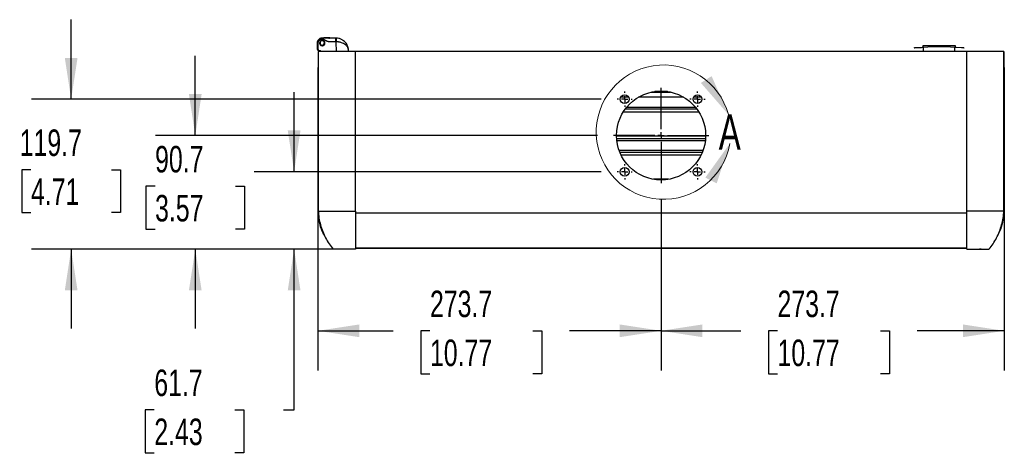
# Model space of a CAD drawing. Header units: millimetres. Extents: x 32 to 2713, y 32 to 2054.
# Tile 4 of 10: x 114 to 899, y 1336 to 1683. Entities that reach past the tile are written whole.
import ezdxf

# ---------------------------------------------------------------- set-up
doc = ezdxf.new("R2010")
doc.units = ezdxf.units.MM
doc.header["$LTSCALE"] = 10
doc.linetypes.add('CENTERX2', pattern=[20.32, 12.7, -2.54, 2.54, -2.54])
doc.layers.add('CENTER', color=40, linetype='CENTERX2')
doc.layers.add('DIMENSIONS', color=140, linetype='Continuous', lineweight=25)
doc.styles.add('SLDTEXTSTYLE0', font='TXT', dxfattribs={"width": 0.7})
doc.dimstyles.new('SLDDIMSTYLE1', dxfattribs={"dimtxt": 21.580078, "dimasz": 33.02, "dimexe": 0, "dimexo": 0.0625, "dimgap": 5.39502, "dimtad": 0, "dimtih": 1, "dimtoh": 1, "dimrnd": 1e-09, "dimzin": 12, "dimdsep": 46, "dimtxsty": 'SLDTEXTSTYLE0', "dimsah": 1, "dimcen": 0.09, "dimadec": 0, "dimazin": 3, "dimtfac": 1, "dimtmove": 0, "dimatfit": 0, "dimfxl": 0, "dimfrac": 2, "dimtolj": 1, "dimtzin": 12, "dimarcsym": 0})
doc.dimstyles.new('SLDDIMSTYLE2', dxfattribs={"dimtxt": 21.580078, "dimasz": 33.02, "dimexe": 0, "dimexo": 0.0625, "dimgap": 5.39502, "dimtad": 0, "dimtih": 1, "dimtoh": 1, "dimrnd": 1e-09, "dimzin": 12, "dimdsep": 46, "dimtxsty": 'SLDTEXTSTYLE0', "dimsah": 1, "dimcen": 0.09, "dimadec": 0, "dimazin": 3, "dimtfac": 1, "dimtofl": 0, "dimtmove": 0, "dimatfit": 3, "dimfxl": 0, "dimfrac": 2, "dimtolj": 1, "dimtzin": 12, "dimarcsym": 0})

# ---------------------------------------------------------------- blocks, each defined once
blk = doc.blocks.new('_D_6')
at = {"layer": 'DIMENSIONS'}
for p, q in [((898.82, 1644.49), (898.82, 1402.51)), ((625.15, 1539.48), (625.15, 1402.51)), ((625.15, 1434.26), (688.77, 1434.26)), ((718.02, 1434.26), (710.77, 1434.26)), ((710.77, 1434.26), (710.77, 1399.96)), ((800.1, 1434.26), (807.34, 1434.26)), ((807.34, 1434.26), (807.34, 1399.96)), ((898.82, 1434.26), (829.34, 1434.26)), ((710.77, 1399.96), (718.02, 1399.96)), ((807.34, 1399.96), (800.1, 1399.96))]:
    blk.add_line(p, q, dxfattribs=at)
for points in [[(625.15, 1434.26), (658.17, 1429.18), (658.17, 1439.34)], [(898.82, 1434.26), (865.8, 1439.34), (865.8, 1429.18)]]:
    blk.add_solid(points, dxfattribs=at)
at = {"layer": 'DIMENSIONS', "char_height": 21.167, "attachment_point": 1, "style": 'SLDTEXTSTYLE0'}
for s, insert in [('273.7', (718.02, 1466.38)), ('10.77', (718.02, 1427.25))]:
    blk.add_mtext(s, dxfattribs=dict(at, insert=insert))
blk = doc.blocks.new('_D_7')
at = {"layer": 'DIMENSIONS'}
for p, q in [((351.48, 1644.49), (351.48, 1402.51)), ((625.15, 1539.48), (625.15, 1402.51)), ((351.48, 1434.26), (411.62, 1434.26)), ((440.86, 1434.26), (433.61, 1434.26)), ((433.61, 1434.26), (433.61, 1399.96)), ((522.94, 1434.26), (530.19, 1434.26)), ((530.19, 1434.26), (530.19, 1399.96)), ((625.15, 1434.26), (552.18, 1434.26)), ((433.61, 1399.96), (440.86, 1399.96)), ((530.19, 1399.96), (522.94, 1399.96))]:
    blk.add_line(p, q, dxfattribs=at)
for points in [[(351.48, 1434.26), (384.5, 1429.18), (384.5, 1439.34)], [(625.15, 1434.26), (592.13, 1439.34), (592.13, 1429.18)]]:
    blk.add_solid(points, dxfattribs=at)
at = {"layer": 'DIMENSIONS', "char_height": 21.167, "attachment_point": 1, "style": 'SLDTEXTSTYLE0'}
for s, insert in [('273.7', (440.86, 1466.38)), ('10.77', (440.86, 1427.25))]:
    blk.add_mtext(s, dxfattribs=dict(at, insert=insert))
blk = doc.blocks.new('_D_8')
at = {"layer": 'DIMENSIONS'}
for p, q in [((253.7, 1590.22), (253.7, 1653.72)), ((574.41, 1590.22), (221.95, 1590.22)), ((221.64, 1549.77), (214.39, 1549.77)), ((214.39, 1549.77), (214.39, 1515.47)), ((285.77, 1549.77), (293.01, 1549.77)), ((293.01, 1549.77), (293.01, 1515.47)), ((214.39, 1515.47), (221.64, 1515.47)), ((293.01, 1515.47), (285.77, 1515.47)), ((368.72, 1499.48), (221.95, 1499.48)), ((253.7, 1499.48), (253.7, 1435.98))]:
    blk.add_line(p, q, dxfattribs=at)
for points in [[(253.7, 1590.22), (258.78, 1623.24), (248.62, 1623.24)], [(253.7, 1499.48), (248.62, 1466.46), (258.78, 1466.46)]]:
    blk.add_solid(points, dxfattribs=at)
at = {"layer": 'DIMENSIONS', "char_height": 21.167, "attachment_point": 1, "style": 'SLDTEXTSTYLE0'}
for s, insert in [('90.7', (221.64, 1581.89)), ('3.57', (221.64, 1542.76))]:
    blk.add_mtext(s, dxfattribs=dict(at, insert=insert))
blk = doc.blocks.new('_D_9')
at = {"layer": 'DIMENSIONS'}
for p, q in [((332.52, 1561.22), (332.52, 1624.72)), ((577.41, 1561.22), (300.77, 1561.22)), ((368.72, 1499.48), (300.77, 1499.48)), ((332.52, 1371.21), (332.52, 1499.48)), ((221.03, 1371.21), (213.78, 1371.21)), ((213.78, 1371.21), (213.78, 1336.91)), ((285.16, 1371.21), (292.4, 1371.21)), ((292.4, 1371.21), (292.4, 1336.91)), ((324.06, 1371.21), (332.52, 1371.21)), ((213.78, 1336.91), (221.03, 1336.91)), ((292.4, 1336.91), (285.16, 1336.91))]:
    blk.add_line(p, q, dxfattribs=at)
for points in [[(332.52, 1561.22), (337.6, 1594.24), (327.44, 1594.24)], [(332.52, 1499.48), (327.44, 1466.46), (337.6, 1466.46)]]:
    blk.add_solid(points, dxfattribs=at)
at = {"layer": 'DIMENSIONS', "char_height": 21.167, "attachment_point": 1, "style": 'SLDTEXTSTYLE0'}
for s, insert in [('61.7', (221.03, 1403.33)), ('2.43', (221.03, 1364.2))]:
    blk.add_mtext(s, dxfattribs=dict(at, insert=insert))
blk = doc.blocks.new('_D_10')
at = {"layer": 'DIMENSIONS'}
for p, q in [((154.72, 1619.22), (154.72, 1682.72)), ((577.41, 1619.22), (122.97, 1619.22)), ((122.65, 1562.92), (115.41, 1562.92)), ((115.41, 1562.92), (115.41, 1528.62)), ((186.78, 1562.92), (194.03, 1562.92)), ((194.03, 1562.92), (194.03, 1528.62)), ((115.41, 1528.62), (122.65, 1528.62)), ((194.03, 1528.62), (186.78, 1528.62)), ((368.72, 1499.48), (122.97, 1499.48)), ((154.72, 1499.48), (154.72, 1435.98))]:
    blk.add_line(p, q, dxfattribs=at)
for points in [[(154.72, 1619.22), (159.8, 1652.24), (149.64, 1652.24)], [(154.72, 1499.48), (149.64, 1466.46), (159.8, 1466.46)]]:
    blk.add_solid(points, dxfattribs=at)
at = {"layer": 'DIMENSIONS', "char_height": 21.167, "attachment_point": 1, "style": 'SLDTEXTSTYLE0'}
for s, insert in [('119.7', (113.68, 1595.03)), ('4.71', (122.65, 1555.91))]:
    blk.add_mtext(s, dxfattribs=dict(at, insert=insert))
blk = doc.blocks.new('SW_CENTERMARKSYMBOL_4')
at = {"layer": 'CENTER', "color": 0}
for p, q in [((-5.08, 0), (-6.04, 0)), ((0, 0), (-2.54, 0)), ((0, 5.08), (0, 6.04)), ((0, 0), (0, 2.54)), ((0, 0), (0, -2.54)), ((0, 0), (2.54, 0)), ((5.08, 0), (6.04, 0)), ((0, -5.08), (0, -6.04))]:
    blk.add_line(p, q, dxfattribs=at)
blk = doc.blocks.new('SW_CENTERMARKSYMBOL_5')
at = {"layer": 'CENTER', "color": 0}
for p, q in [((-5.08, 0), (-6.04, 0)), ((0, 0), (-2.54, 0)), ((0, 5.08), (0, 6.04)), ((0, 0), (0, 2.54)), ((0, 0), (0, -2.54)), ((0, 0), (2.54, 0)), ((5.08, 0), (6.04, 0)), ((0, -5.08), (0, -6.04))]:
    blk.add_line(p, q, dxfattribs=at)
blk = doc.blocks.new('SW_CENTERMARKSYMBOL_6')
at = {"layer": 'CENTER', "color": 0}
for p, q in [((-5.08, 0), (-6.04, 0)), ((0, 0), (-2.54, 0)), ((0, 5.08), (0, 6.04)), ((0, 0), (0, 2.54)), ((0, 0), (0, -2.54)), ((0, 0), (2.54, 0)), ((5.08, 0), (6.04, 0)), ((0, -5.08), (0, -6.04))]:
    blk.add_line(p, q, dxfattribs=at)
blk = doc.blocks.new('SW_CENTERMARKSYMBOL_7')
at = {"layer": 'CENTER', "color": 0}
for p, q in [((-5.08, 0), (-6.04, 0)), ((0, 0), (-2.54, 0)), ((0, 5.08), (0, 6.04)), ((0, 0), (0, 2.54)), ((0, 0), (0, -2.54)), ((0, 0), (2.54, 0)), ((5.08, 0), (6.04, 0)), ((0, -5.08), (0, -6.04))]:
    blk.add_line(p, q, dxfattribs=at)
blk = doc.blocks.new('SW_CENTERMARKSYMBOL_8')
at = {"layer": 'CENTER', "color": 0}
for p, q in [((0, 5.08), (0, 38.04)), ((-5.08, 0), (-38.04, 0)), ((0, 0), (-2.54, 0)), ((0, 0), (0, 2.54)), ((0, 0), (0, -2.54)), ((0, 0), (2.54, 0)), ((5.08, 0), (38.04, 0)), ((0, -5.08), (0, -38.04))]:
    blk.add_line(p, q, dxfattribs=at)

msp = doc.modelspace()

# ---------------------------------------------------------------- linework, layer by layer
for p, q in [((358.609, 1668.076), (356.214, 1668.076)), ((356.553, 1665.218), (356.392, 1665.099)), ((357.029, 1668.076), (357.079, 1668.126)), ((360.064, 1668.076), (358.609, 1668.076)), ((360.079, 1668.076), (360.665, 1668.076)), ((360.437, 1668.126), (360.146, 1668.126)), ((360.706, 1668.126), (360.787, 1668.126)), ((361.005, 1668.076), (360.828, 1668.076)), ((365.867, 1665.026), (365.867, 1668.026)), ((365.867, 1665.026), (365.973, 1665.025)), ((366.018, 1668.025), (365.973, 1665.025)), ((366.252, 1657.026), (365.973, 1665.025)), ((350.947, 1663.991), (351.447, 1663.996)), ((350.947, 1663.991), (350.986, 1659.509)), ((351.486, 1659.513), (350.986, 1659.509)), ((351.447, 1663.996), (351.486, 1659.513)), ((351.721, 1657.195), (351.666, 1529.723)), ((351.781, 1657.195), (351.741, 1529.74)), ((354.118, 1657.221), (352.368, 1657.221)), ((352.986, 1658.026), (353.443, 1658.026)), ((352.986, 1658.026), (352.986, 1657.526)), ((352.986, 1657.526), (353.447, 1657.526)), ((353.502, 1662.953), (353.341, 1662.834)), ((353.444, 1657.221), (353.438, 1657.526)), ((353.45, 1657.221), (353.443, 1658.026)), ((375.908, 1657.026), (375.861, 1658.375)), ((872.647, 1657.221), (377.647, 1657.221)), ((381.416, 1529.721), (381.416, 1657.195)), ((826.897, 1660.321), (829.187, 1660.455)), ((826.897, 1660.326), (826.897, 1660.326)), ((833.897, 1661.826), (833.897, 1660.891)), ((846.897, 1661.826), (833.897, 1661.826)), ((834.279, 1660.826), (834.279, 1657.221)), ((846.897, 1661.299), (846.897, 1661.826)), ((859.897, 1661.826), (846.897, 1661.826)), ((859.516, 1657.221), (859.516, 1660.826)), ((859.516, 1660.677), (864.607, 1660.455)), ((859.897, 1660.891), (859.897, 1661.826)), ((864.607, 1660.455), (866.897, 1660.321)), ((868.879, 1529.721), (868.879, 1657.195)), ((897.926, 1657.221), (896.176, 1657.221)), ((898.553, 1529.74), (898.513, 1657.195)), ((898.574, 1657.195), (898.629, 1529.723)), ((630.202, 1625.359), (620.093, 1625.359)), ((622.413, 1625.615), (627.881, 1625.615)), ((599.26, 1620.821), (593.034, 1620.821)), ((643.144, 1620.821), (607.15, 1620.821)), ((617.612, 1624.912), (632.682, 1624.912)), ((657.26, 1620.821), (651.034, 1620.821)), ((653.77, 1611.221), (596.525, 1611.221)), ((652.688, 1612.621), (597.607, 1612.621)), ((595.16, 1609.221), (655.135, 1609.221)), ((660.644, 1589.721), (589.651, 1589.721)), ((589.735, 1587.721), (660.559, 1587.721)), ((589.862, 1586.321), (660.432, 1586.321)), ((658.521, 1578.121), (591.773, 1578.121)), ((657.98, 1576.721), (592.314, 1576.721)), ((593.21, 1574.721), (657.085, 1574.721)), ((631.085, 1555.221), (619.209, 1555.221)), ((381.416, 1528.496), (868.879, 1528.496)), ((381.416, 1500.493), (868.879, 1500.493)), ((381.416, 1500.182), (868.879, 1500.182)), ((868.879, 1499.495), (868.879, 1500.182)), ((371.147, 1499.479), (370.166, 1499.495)), ((880.38, 1499.499), (879.147, 1499.479))]:
    msp.add_line(p, q)
for centre, radius in [((625.147, 1590.221), 35.5), ((596.147, 1619.221), 3.5), ((654.147, 1619.221), 3.5), ((596.147, 1561.221), 3.5), ((654.147, 1561.221), 3.5)]:
    msp.add_circle(centre, radius)
for centre, radius, start, end in [((354.947, 1664.026), 4, 158.163277, 180.5), ((354.947, 1664.026), 2.15, 90, 270), ((354.947, 1664.026), 2, 158.411951, 159.560953), ((354.947, 1664.026), 1.8, 36.586452, 216.586452), ((354.947, 1664.026), 2, 151.211951, 152.360953), ((354.947, 1664.026), 2, 144.011951, 145.160953), ((354.947, 1664.026), 2, 136.811951, 137.960953), ((354.947, 1664.026), 1.8, 216.586452, 36.586452), ((354.947, 1664.026), 2, 129.611951, 130.760953), ((354.947, 1664.026), 2, 122.411951, 123.560953), ((354.947, 1664.026), 2, 115.211951, 116.360953), ((354.947, 1664.026), 2, 108.011951, 109.160953), ((354.947, 1664.026), 2, 100.811951, 101.960953), ((354.947, 1664.026), 2, 93.611951, 94.760953), ((354.947, 1664.026), 2.15, 270, 90), ((354.947, 1664.026), 2, 86.411951, 87.560953), ((354.947, 1664.026), 2, 79.211951, 80.360953), ((354.947, 1664.026), 2, 72.011951, 73.160953), ((354.947, 1664.026), 2, 64.811951, 65.960953), ((354.947, 1664.026), 2, 57.611951, 58.760953), ((354.947, 1664.026), 2, 50.411951, 51.560953), ((354.947, 1664.026), 2, 43.211951, 44.360953), ((354.947, 1664.026), 2, 36.586452, 37.160953), ((354.947, 1664.026), 2, 36.011951, 36.586452), ((354.947, 1664.026), 2, 28.811951, 29.960953), ((354.947, 1664.026), 2, 21.611951, 22.760953), ((365.867, 1658.026), 10, 89.134016, 90), ((352.986, 1659.526), 2, 180.5, 270), ((354.947, 1664.026), 2, 180.011951, 181.160953), ((354.947, 1664.026), 2, 172.811951, 173.960953), ((354.947, 1664.026), 2, 187.211951, 188.360953), ((354.947, 1664.026), 2, 165.611951, 166.760953), ((354.947, 1664.026), 2, 194.411951, 195.560953), ((354.947, 1664.026), 2, 201.611951, 202.760953), ((354.947, 1664.026), 2, 208.811951, 209.960953), ((354.947, 1664.026), 2, 216.011951, 216.586452), ((354.947, 1664.026), 2, 216.586452, 217.160953), ((354.947, 1664.026), 2, 223.211951, 224.360953), ((354.947, 1664.026), 2, 230.411951, 231.560953), ((354.947, 1664.026), 2, 237.611951, 238.760953), ((354.947, 1664.026), 2, 244.811951, 245.960953), ((354.947, 1664.026), 2, 252.011951, 253.160953), ((354.947, 1664.026), 2, 259.211951, 260.360953), ((354.947, 1664.026), 2, 266.411951, 267.560953), ((354.947, 1664.026), 2, 273.611951, 274.760953), ((354.947, 1664.026), 2, 280.811951, 281.960953), ((354.947, 1664.026), 2, 288.011951, 289.160953), ((354.947, 1664.026), 2, 295.211951, 296.360953), ((354.947, 1664.026), 2, 302.411951, 303.560953), ((354.947, 1664.026), 2, 309.611951, 310.760953), ((354.947, 1664.026), 2, 316.811951, 317.960953), ((354.947, 1664.026), 2, 324.011951, 325.160953), ((354.947, 1664.026), 2, 331.211951, 332.360953), ((354.947, 1664.026), 2, 338.411951, 339.560953), ((354.947, 1664.026), 2, 14.411951, 15.560953), ((354.947, 1664.026), 2, 345.611951, 346.760953), ((354.947, 1664.026), 2, 7.211951, 8.360953), ((354.947, 1664.026), 2, 352.811951, 353.960953), ((354.947, 1664.026), 2, 0.011951, 1.160953)]:
    msp.add_arc(centre, radius, start, end)
at = {"color": 7, "linetype": 'Continuous', "lineweight": 18}
msp.add_arc((627.082, 1592.916), 53.647, 15.230725, 350.170197, dxfattribs=at)
for points, knots in [([(354.947, 1668.026), (354.904, 1668.026), (354.795, 1668.025), (354.597, 1668.012), (354.313, 1667.979), (353.99, 1667.913), (353.631, 1667.805), (353.264, 1667.659), (352.72, 1667.373), (352.076, 1666.872), (351.574, 1666.215), (351.295, 1665.667), (351.152, 1665.294), (351.051, 1664.945), (350.981, 1664.582), (350.949, 1664.258), (350.948, 1664.061), (350.947, 1663.991)], [0, 0, 0, 0, 0.0205363, 0.0517784, 0.0937223, 0.1560063, 0.2080643, 0.2716398, 0.3435869, 0.5000094, 0.6564321, 0.7339148, 0.7919521, 0.8461665, 0.9062952, 0.9671157, 1, 1, 1, 1]), ([(354.947, 1667.026), (354.873, 1667.025), (354.725, 1667.023), (354.507, 1667.008), (354.294, 1666.983), (354.087, 1666.949), (353.886, 1666.904), (353.69, 1666.85), (353.501, 1666.786), (353.317, 1666.711), (353.138, 1666.627), (352.966, 1666.533), (352.799, 1666.429), (352.511, 1666.227), (352.136, 1665.878), (351.832, 1665.429), (351.656, 1665.061), (351.561, 1664.801), (351.494, 1664.536), (351.453, 1664.267), (351.449, 1664.086), (351.447, 1663.996)], [0, 0, 0, 0, 0.043396, 0.0857704, 0.1272163, 0.1678334, 0.2077273, 0.2470097, 0.2857974, 0.3242117, 0.3623776, 0.4004225, 0.4384749, 0.4766635, 0.6049166, 0.7339, 0.7887292, 0.8422182, 0.8948921, 0.9473001, 1, 1, 1, 1]), ([(354.947, 1667.026), (354.947, 1667.144), (354.947, 1667.271), (354.947, 1667.517), (354.947, 1667.636), (354.947, 1667.831), (354.947, 1667.907), (354.947, 1668.005), (354.947, 1668.026), (354.947, 1668.026)], [0, 0, 0, 0, 0.25, 0.25, 0.5, 0.5, 0.75, 0.75, 1, 1, 1, 1]), ([(365.867, 1668.026), (364.047, 1668.026), (362.227, 1668.026), (358.587, 1668.026), (356.767, 1668.026), (354.947, 1668.026)], [0, 0, 0, 0, 0.5, 0.5, 1, 1, 1, 1]), ([(365.867, 1665.026), (365.639, 1665.026), (365.184, 1665.026), (364.502, 1665.026), (363.819, 1665.026), (363.137, 1665.026), (362.454, 1665.026), (361.772, 1665.026), (361.089, 1665.028), (360.58, 1665.022), (360.241, 1665.029), (360.072, 1665.046), (359.899, 1665.073), (359.672, 1665.122), (359.383, 1665.206), (359.049, 1665.332), (358.704, 1665.486), (358.383, 1665.645), (358.037, 1665.829), (357.677, 1666.026), (357.318, 1666.223), (356.972, 1666.407), (356.651, 1666.566), (356.307, 1666.72), (355.972, 1666.846), (355.664, 1666.936), (355.399, 1666.99), (355.171, 1667.02), (355.021, 1667.024), (354.947, 1667.026)], [0, 0, 0, 0, 0.0602051, 0.1204101, 0.1806152, 0.2408203, 0.3010254, 0.3612304, 0.4214355, 0.4816406, 0.4961355, 0.5110665, 0.5264889, 0.5424526, 0.5726499, 0.6059355, 0.6369248, 0.6724563, 0.7007371, 0.7408232, 0.7807891, 0.8091902, 0.8445694, 0.8757109, 0.9088554, 0.9391938, 0.9603003, 0.9805271, 1, 1, 1, 1]), ([(360.024, 1668.126), (359.809, 1668.126), (359.368, 1668.126), (358.575, 1668.126), (357.797, 1668.126), (357.117, 1668.126), (356.603, 1668.126), (356.296, 1668.126), (356.293, 1668.126), (356.292, 1668.126)], [0, 0, 0, 0, 0.1448221, 0.297929, 0.4510359, 0.5958579, 0.74068, 0.8937869, 1, 1, 1, 1]), ([(360.064, 1668.076), (360.064, 1668.082), (360.063, 1668.087), (360.062, 1668.092), (360.061, 1668.097), (360.058, 1668.102), (360.056, 1668.107), (360.053, 1668.111), (360.05, 1668.115), (360.046, 1668.118), (360.042, 1668.121), (360.038, 1668.123), (360.034, 1668.125), (360.031, 1668.126), (360.027, 1668.126), (360.024, 1668.126)], [0, 0, 0, 0, 0.000016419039, 0.000016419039, 0.000016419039, 0.00003282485, 0.00003282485, 0.00003282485, 0.000049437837, 0.000049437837, 0.000049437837, 0.000066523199, 0.000066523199, 0.000066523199, 0.000079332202, 0.000079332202, 0.000079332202, 0.000079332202]), ([(360.665, 1668.076), (360.665, 1668.081), (360.666, 1668.087), (360.667, 1668.092), (360.669, 1668.097), (360.671, 1668.102), (360.674, 1668.106), (360.676, 1668.11), (360.679, 1668.114), (360.683, 1668.117), (360.687, 1668.12), (360.691, 1668.123), (360.695, 1668.124), (360.699, 1668.125), (360.703, 1668.126), (360.706, 1668.126)], [0, 0, 0, 0, 0.000016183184, 0.000016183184, 0.000016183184, 0.000032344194, 0.000032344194, 0.000032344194, 0.00004884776, 0.00004884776, 0.00004884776, 0.000066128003, 0.000066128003, 0.000066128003, 0.000080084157, 0.000080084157, 0.000080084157, 0.000080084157]), ([(360.787, 1668.126), (360.792, 1668.126), (360.797, 1668.125), (360.801, 1668.123), (360.805, 1668.121), (360.81, 1668.118), (360.813, 1668.114), (360.817, 1668.111), (360.82, 1668.106), (360.822, 1668.101), (360.825, 1668.096), (360.826, 1668.091), (360.827, 1668.085), (360.828, 1668.082), (360.828, 1668.079), (360.828, 1668.076)], [0, 0, 0, 0, 0.000018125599, 0.000018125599, 0.000018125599, 0.000036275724, 0.000036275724, 0.000036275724, 0.000054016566, 0.000054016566, 0.000054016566, 0.000071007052, 0.000071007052, 0.000071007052, 0.000079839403, 0.000079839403, 0.000079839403, 0.000079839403]), ([(360.935, 1668.126), (360.937, 1668.126), (360.942, 1668.126), (360.851, 1668.126), (360.787, 1668.126)], [0, 0, 0, 0, 0.2932074, 1, 1, 1, 1]), ([(375.861, 1658.375), (375.857, 1658.446), (375.851, 1658.582), (375.831, 1658.777), (375.806, 1658.956), (375.777, 1659.12), (375.747, 1659.267), (375.715, 1659.398), (375.64, 1659.682), (375.496, 1660.096), (375.129, 1660.865), (374.504, 1661.751), (373.419, 1662.779), (372.056, 1663.66), (370.601, 1664.278), (369.324, 1664.645), (368.467, 1664.818), (367.807, 1664.913), (367.351, 1664.963), (366.892, 1664.999), (366.433, 1665.021), (366.126, 1665.024), (365.973, 1665.025)], [0, 0, 0, 0, 0.0216819, 0.0417529, 0.060213, 0.077062, 0.0923002, 0.1059274, 0.1179436, 0.1807051, 0.2365633, 0.3645386, 0.476821, 0.609111, 0.729815, 0.7975195, 0.8632345, 0.8908497, 0.9183079, 0.945635, 0.9728569, 1, 1, 1, 1]), ([(375.861, 1658.375), (375.841, 1658.925), (375.777, 1659.471), (375.613, 1660.281), (375.547, 1660.55), (375.391, 1661.086), (375.301, 1661.353), (374.998, 1662.143), (374.75, 1662.655), (374.156, 1663.65), (373.81, 1664.133), (373, 1665.062), (372.543, 1665.5), (371.775, 1666.101), (371.505, 1666.292), (370.932, 1666.655), (370.628, 1666.827), (369.999, 1667.139), (369.672, 1667.281), (368.992, 1667.532), (368.635, 1667.643), (367.544, 1667.913), (366.794, 1668.013), (366.018, 1668.025)], [0, 0, 0, 0, 0.125, 0.125, 0.1875, 0.1875, 0.25, 0.25, 0.375, 0.375, 0.5, 0.5, 0.625, 0.625, 0.6875, 0.6875, 0.75, 0.75, 0.8125, 0.8125, 0.875, 0.875, 1, 1, 1, 1]), ([(351.486, 1659.513), (351.488, 1659.475), (351.49, 1659.4), (351.504, 1659.289), (351.525, 1659.179), (351.556, 1659.07), (351.616, 1658.905), (351.728, 1658.69), (351.923, 1658.454), (352.16, 1658.261), (352.398, 1658.139), (352.614, 1658.069), (352.798, 1658.033), (352.923, 1658.028), (352.986, 1658.026)], [0, 0, 0, 0, 0.0481758, 0.096021, 0.1438073, 0.1918074, 0.2402903, 0.3696483, 0.5000382, 0.6293326, 0.7597861, 0.8398031, 0.919447, 1, 1, 1, 1]), ([(381.416, 1657.195), (379.934, 1657.195), (376.972, 1657.195), (372.527, 1657.195), (368.242, 1657.195), (364.229, 1657.195), (360.614, 1657.195), (357.481, 1657.195), (354.918, 1657.195), (353.053, 1657.195), (352.038, 1657.195), (351.875, 1657.195), (351.845, 1657.195)], [0, 0, 0, 0, 0.1085791, 0.217172, 0.3257628, 0.4343536, 0.542618, 0.6508822, 0.759447, 0.8680083, 0.9764913, 1, 1, 1, 1]), ([(826.897, 1660.326), (826.902, 1660.327), (826.91, 1660.327), (826.941, 1660.33), (827.039, 1660.34), (827.225, 1660.358), (827.475, 1660.382), (827.78, 1660.41), (828.128, 1660.443), (828.432, 1660.47), (828.691, 1660.493), (828.821, 1660.505), (828.897, 1660.511)], [0, 0, 0, 0, 0.0726758, 0.1247445, 0.2494315, 0.3755834, 0.5000053, 0.6240965, 0.7505681, 0.8752574, 0.927054, 1, 1, 1, 1]), ([(829.187, 1660.455), (830.747, 1660.534), (832.443, 1660.62), (834.141, 1660.673), (834.279, 1660.678)], [0, 0, 0, 0, 0.9191129, 1, 1, 1, 1]), ([(864.897, 1660.511), (864.973, 1660.505), (865.103, 1660.493), (865.362, 1660.47), (865.666, 1660.443), (866.014, 1660.41), (866.319, 1660.382), (866.57, 1660.358), (866.755, 1660.34), (866.853, 1660.33), (866.884, 1660.327), (866.892, 1660.327), (866.897, 1660.326)], [0, 0, 0, 0, 0.07280595, 0.12474477, 0.24943263, 0.37573724, 0.49999576, 0.62415329, 0.75056991, 0.87526062, 0.92689801, 1, 1, 1, 1]), ([(898.434, 1657.195), (898.391, 1657.195), (898.204, 1657.195), (897.123, 1657.195), (895.219, 1657.195), (892.597, 1657.195), (889.446, 1657.195), (885.775, 1657.195), (881.757, 1657.195), (877.438, 1657.195), (873.106, 1657.195), (870.242, 1657.195), (868.879, 1657.195)], [0, 0, 0, 0, 0.0321721, 0.1391985, 0.2493529, 0.3560764, 0.4658758, 0.5728854, 0.6829991, 0.7899424, 0.8999694, 1, 1, 1, 1]), ([(351.666, 1529.723), (351.662, 1529.723), (351.653, 1529.723), (351.641, 1529.723), (351.627, 1529.723), (351.613, 1529.724), (351.599, 1529.724), (351.584, 1529.724), (351.569, 1529.725), (351.554, 1529.725), (351.539, 1529.726), (351.524, 1529.726), (351.509, 1529.726), (351.496, 1529.727), (351.483, 1529.727), (351.47, 1529.728), (351.46, 1529.729), (351.45, 1529.729), (351.442, 1529.73), (351.436, 1529.73), (351.432, 1529.731), (351.431, 1529.732), (351.431, 1529.732), (351.435, 1529.733), (351.442, 1529.734), (351.452, 1529.734), (351.466, 1529.735), (351.484, 1529.736), (351.506, 1529.736), (351.533, 1529.737), (351.564, 1529.738), (351.601, 1529.739), (351.643, 1529.739), (351.691, 1529.74), (351.745, 1529.741), (351.805, 1529.742), (351.873, 1529.742), (351.947, 1529.743), (352.029, 1529.744), (352.12, 1529.745), (352.218, 1529.746), (352.325, 1529.746), (352.441, 1529.747), (352.567, 1529.748), (352.702, 1529.749), (352.847, 1529.749), (353.004, 1529.75), (353.171, 1529.751), (353.349, 1529.751), (353.54, 1529.752), (353.743, 1529.753), (353.959, 1529.753), (354.187, 1529.754), (354.43, 1529.754), (354.687, 1529.755), (354.958, 1529.756), (355.244, 1529.756), (355.546, 1529.757), (355.864, 1529.757), (356.198, 1529.757), (356.549, 1529.758), (356.916, 1529.758), (357.301, 1529.758), (357.703, 1529.758), (358.122, 1529.759), (358.559, 1529.759), (359.014, 1529.759), (359.488, 1529.759), (359.979, 1529.759), (360.489, 1529.758), (361.017, 1529.758), (361.563, 1529.758), (362.127, 1529.758), (362.708, 1529.757), (363.307, 1529.757), (363.923, 1529.756), (364.556, 1529.755), (365.205, 1529.755), (365.872, 1529.754), (366.554, 1529.753), (367.254, 1529.752), (367.97, 1529.751), (368.702, 1529.75), (369.45, 1529.749), (370.214, 1529.747), (370.994, 1529.746), (371.789, 1529.744), (372.599, 1529.743), (373.424, 1529.741), (374.263, 1529.739), (375.116, 1529.737), (375.981, 1529.735), (376.86, 1529.733), (377.75, 1529.731), (378.652, 1529.729), (379.565, 1529.726), (380.489, 1529.724), (381.105, 1529.722), (381.416, 1529.721)], [0, 0, 0, 0, 0.0018671, 0.0039171, 0.0061498, 0.0085649, 0.0111622, 0.0139414, 0.0169021, 0.0200441, 0.023367, 0.0268705, 0.0305543, 0.0344179, 0.0384611, 0.0426836, 0.0470849, 0.0516647, 0.0564228, 0.0613586, 0.0664721, 0.0717627, 0.0772303, 0.0828745, 0.088695, 0.0946917, 0.1008643, 0.1072126, 0.1137364, 0.1204355, 0.1273099, 0.1343594, 0.1415839, 0.1489836, 0.1565582, 0.164308, 0.172233, 0.1803333, 0.1886091, 0.1970607, 0.2056884, 0.2144924, 0.2234732, 0.2326313, 0.2419671, 0.2514813, 0.2611747, 0.2710484, 0.2811038, 0.2913424, 0.3017658, 0.3123758, 0.3231745, 0.3341641, 0.3453471, 0.356726, 0.3683038, 0.3800835, 0.392066, 0.40425, 0.4166338, 0.4292155, 0.441993, 0.4549641, 0.4681262, 0.4814769, 0.4950135, 0.5087333, 0.5226336, 0.5367111, 0.5509624, 0.5653836, 0.5799703, 0.5947176, 0.6096204, 0.6246732, 0.6398712, 0.6552163, 0.6707123, 0.6863633, 0.7021737, 0.7181481, 0.7342913, 0.7506083, 0.7671042, 0.783783, 0.8006485, 0.8177051, 0.8349572, 0.8524098, 0.8700681, 0.8879382, 0.9060261, 0.9243389, 0.942884, 0.9616698, 0.9807052, 1, 1, 1, 1]), ([(356.929, 1509.953), (356.51, 1510.664), (354.825, 1513.528), (353.021, 1519.192), (351.864, 1525.159), (351.709, 1528.724), (351.666, 1529.723)], [0, 0, 0, 0, 0.119763, 0.4820437, 0.8548299, 1, 1, 1, 1]), ([(351.708, 1529.945), (351.875, 1528.052), (352.207, 1524.282), (353.463, 1518.76), (355.229, 1513.441), (357.537, 1508.4), (360.3, 1503.656), (362.541, 1500.814), (363.656, 1499.401)], [0, 0, 0, 0, 0.1703359, 0.3392644, 0.506772, 0.6727693, 0.8371746, 1, 1, 1, 1]), ([(381.416, 1529.721), (381.416, 1526.901), (381.416, 1524.132), (381.416, 1520.052), (381.416, 1518.705), (381.416, 1516.702), (381.416, 1516.038), (381.416, 1514.715), (381.416, 1514.058), (381.416, 1510.823), (381.416, 1508.367), (381.416, 1504.878), (381.416, 1503.748), (381.416, 1502.102), (381.416, 1501.561), (381.416, 1500.503), (381.416, 1499.986), (381.416, 1499.479)], [0, 0, 0, 0, 0.25, 0.25, 0.375, 0.375, 0.4375, 0.4375, 0.5, 0.5, 0.75, 0.75, 0.875, 0.875, 0.9375, 0.9375, 1, 1, 1, 1]), ([(898.629, 1529.723), (898.629, 1529.723), (898.631, 1529.723), (898.635, 1529.723), (898.64, 1529.723), (898.646, 1529.723), (898.653, 1529.723), (898.662, 1529.723), (898.671, 1529.723), (898.682, 1529.724), (898.693, 1529.724), (898.706, 1529.724), (898.718, 1529.724), (898.732, 1529.725), (898.746, 1529.725), (898.759, 1529.726), (898.773, 1529.726), (898.787, 1529.726), (898.8, 1529.727), (898.813, 1529.727), (898.825, 1529.728), (898.835, 1529.728), (898.845, 1529.729), (898.852, 1529.73), (898.858, 1529.73), (898.862, 1529.731), (898.863, 1529.731), (898.862, 1529.732), (898.857, 1529.733), (898.849, 1529.734), (898.837, 1529.734), (898.822, 1529.735), (898.801, 1529.736), (898.776, 1529.737), (898.746, 1529.737), (898.71, 1529.738), (898.668, 1529.739), (898.62, 1529.74), (898.565, 1529.741), (898.503, 1529.741), (898.433, 1529.742), (898.355, 1529.743), (898.268, 1529.744), (898.173, 1529.745), (898.068, 1529.745), (897.954, 1529.746), (897.828, 1529.747), (897.692, 1529.748), (897.545, 1529.749), (897.385, 1529.749), (897.213, 1529.75), (897.028, 1529.751), (896.83, 1529.752), (896.618, 1529.752), (896.392, 1529.753), (896.151, 1529.754), (895.894, 1529.754), (895.622, 1529.755), (895.333, 1529.756), (895.026, 1529.756), (894.701, 1529.757), (894.358, 1529.757), (893.996, 1529.757), (893.614, 1529.758), (893.212, 1529.758), (892.791, 1529.758), (892.349, 1529.758), (891.886, 1529.759), (891.402, 1529.759), (890.898, 1529.759), (890.372, 1529.759), (889.825, 1529.758), (889.257, 1529.758), (888.668, 1529.758), (888.058, 1529.758), (887.428, 1529.757), (886.779, 1529.756), (886.109, 1529.756), (885.42, 1529.755), (884.712, 1529.754), (883.983, 1529.753), (883.235, 1529.752), (882.467, 1529.751), (881.679, 1529.75), (880.873, 1529.749), (880.048, 1529.747), (879.205, 1529.746), (878.344, 1529.744), (877.465, 1529.742), (876.569, 1529.74), (875.657, 1529.738), (874.729, 1529.736), (873.786, 1529.734), (872.829, 1529.732), (871.858, 1529.729), (870.875, 1529.726), (869.879, 1529.724), (869.214, 1529.722), (868.879, 1529.721)], [0, 0, 0, 0, 0.0003294, 0.0008749, 0.0016367, 0.0026144, 0.0038081, 0.0052174, 0.0068423, 0.0086824, 0.0107376, 0.0130075, 0.0154918, 0.0181903, 0.0211025, 0.0242281, 0.0275668, 0.0311181, 0.0348817, 0.0388572, 0.0430441, 0.0474421, 0.0520508, 0.0568698, 0.0618987, 0.0671371, 0.0725847, 0.0782413, 0.0841064, 0.0901798, 0.0964613, 0.1029506, 0.1096476, 0.1165522, 0.1236642, 0.1309837, 0.1385105, 0.1462442, 0.1541847, 0.1623316, 0.1706847, 0.1792438, 0.1880086, 0.1969789, 0.2061555, 0.2155394, 0.2251316, 0.2349336, 0.2449468, 0.2551731, 0.2656131, 0.2762664, 0.2871324, 0.2982105, 0.3094997, 0.3209997, 0.3327136, 0.344647, 0.3568062, 0.3691983, 0.3818307, 0.3947057, 0.4078214, 0.4211752, 0.4347643, 0.4485856, 0.4626356, 0.4769105, 0.4914063, 0.5061189, 0.5210441, 0.536177, 0.5515124, 0.5670442, 0.5827659, 0.5986701, 0.614749, 0.6309944, 0.6474053, 0.6639937, 0.6807732, 0.6977577, 0.7149523, 0.7323541, 0.7499601, 0.7677693, 0.7857889, 0.8040288, 0.8224991, 0.8412058, 0.8601514, 0.8793386, 0.8987724, 0.9184619, 0.9384174, 0.9586504, 0.9791733, 1, 1, 1, 1]), ([(868.879, 1499.479), (868.879, 1501.506), (868.879, 1503.684), (868.879, 1507.167), (868.879, 1508.364), (868.879, 1510.215), (868.879, 1510.841), (868.879, 1512.113), (868.879, 1512.757), (868.879, 1515.992), (868.879, 1518.648), (868.879, 1522.732), (868.879, 1524.11), (868.879, 1526.203), (868.879, 1526.906), (868.879, 1528.312), (868.879, 1529.016), (868.879, 1529.721)], [0, 0, 0, 0, 0.25, 0.25, 0.375, 0.375, 0.4375, 0.4375, 0.5, 0.5, 0.75, 0.75, 0.875, 0.875, 0.9375, 0.9375, 1, 1, 1, 1]), ([(886.639, 1499.401), (887.754, 1500.814), (889.995, 1503.656), (892.757, 1508.4), (895.066, 1513.441), (896.831, 1518.76), (898.088, 1524.282), (898.42, 1528.052), (898.587, 1529.945)], [0, 0, 0, 0, 0.1628254, 0.3272307, 0.493228, 0.6607356, 0.8296641, 1, 1, 1, 1]), ([(893.365, 1509.953), (893.784, 1510.664), (895.469, 1513.528), (897.273, 1519.192), (898.431, 1525.159), (898.585, 1528.724), (898.629, 1529.723)], [0, 0, 0, 0, 0.119763, 0.4820437, 0.8548299, 1, 1, 1, 1]), ([(381.416, 1499.479), (380.646, 1499.481), (379.085, 1499.485), (376.639, 1499.492), (374.185, 1499.501), (371.894, 1499.512), (369.802, 1499.522), (367.983, 1499.533), (366.399, 1499.544), (365.123, 1499.554), (364.191, 1499.564), (363.655, 1499.571), (363.58, 1499.576), (363.554, 1499.577)], [0, 0, 0, 0, 0.0979152, 0.1984966, 0.2966803, 0.3982231, 0.4888713, 0.5821247, 0.6732401, 0.7670298, 0.8577325, 0.9510574, 1, 1, 1, 1]), ([(868.879, 1499.479), (869.649, 1499.481), (871.209, 1499.485), (873.655, 1499.492), (876.109, 1499.501), (878.4, 1499.512), (880.493, 1499.522), (882.312, 1499.533), (883.895, 1499.544), (885.171, 1499.554), (886.103, 1499.564), (886.639, 1499.571), (886.715, 1499.576), (886.741, 1499.577)], [0, 0, 0, 0, 0.09791524, 0.19849657, 0.29668029, 0.39822311, 0.48887132, 0.58212475, 0.67324011, 0.76702978, 0.85773251, 0.95105736, 1, 1, 1, 1])]:
    msp.add_open_spline(points, degree=3, knots=knots)
for points in [[(352.888, 1664.645), (352.928, 1664.604), (352.969, 1664.564), (353.01, 1664.523)], [(353.073, 1664.725), (353.016, 1664.714), (352.96, 1664.704), (352.904, 1664.694)], [(352.982, 1664.898), (353.017, 1664.853), (353.052, 1664.807), (353.087, 1664.762)], [(353.175, 1664.954), (353.118, 1664.951), (353.061, 1664.948), (353.004, 1664.945)], [(353.107, 1665.137), (353.136, 1665.088), (353.165, 1665.039), (353.194, 1664.989)], [(353.306, 1665.169), (353.248, 1665.173), (353.191, 1665.177), (353.134, 1665.182)], [(353.26, 1665.359), (353.283, 1665.307), (353.306, 1665.254), (353.329, 1665.201)], [(353.462, 1665.365), (353.405, 1665.377), (353.349, 1665.388), (353.293, 1665.4)], [(353.441, 1665.56), (353.457, 1665.505), (353.473, 1665.45), (353.489, 1665.395)], [(353.641, 1665.541), (353.587, 1665.559), (353.532, 1665.578), (353.478, 1665.596)], [(353.645, 1665.737), (353.654, 1665.68), (353.663, 1665.624), (353.672, 1665.567)], [(353.842, 1665.693), (353.79, 1665.718), (353.738, 1665.743), (353.687, 1665.768)], [(353.869, 1665.886), (353.871, 1665.829), (353.873, 1665.772), (353.875, 1665.715)], [(354.059, 1665.818), (354.011, 1665.85), (353.963, 1665.881), (353.915, 1665.912)], [(354.111, 1666.007), (354.106, 1665.95), (354.101, 1665.893), (354.095, 1665.836)], [(354.291, 1665.915), (354.247, 1665.953), (354.203, 1665.99), (354.16, 1666.027)], [(354.366, 1666.096), (354.354, 1666.04), (354.341, 1665.984), (354.329, 1665.928)], [(354.533, 1665.983), (354.494, 1666.025), (354.455, 1666.067), (354.416, 1666.11)], [(354.63, 1666.153), (354.611, 1666.099), (354.591, 1666.045), (354.572, 1665.991)], [(354.781, 1666.019), (354.748, 1666.066), (354.715, 1666.113), (354.682, 1666.16)], [(354.899, 1666.176), (354.873, 1666.125), (354.847, 1666.074), (354.821, 1666.022)], [(355.032, 1666.024), (355.005, 1666.075), (354.978, 1666.126), (354.951, 1666.176)], [(355.169, 1666.165), (355.137, 1666.117), (355.105, 1666.07), (355.072, 1666.022)], [(355.282, 1665.998), (355.261, 1666.052), (355.241, 1666.105), (355.221, 1666.159)], [(355.435, 1666.12), (355.397, 1666.077), (355.36, 1666.034), (355.322, 1665.991)], [(355.527, 1665.94), (355.513, 1665.996), (355.499, 1666.052), (355.486, 1666.108)], [(355.694, 1666.042), (355.651, 1666.004), (355.608, 1665.967), (355.565, 1665.928)], [(355.762, 1665.853), (355.755, 1665.91), (355.749, 1665.967), (355.742, 1666.024)], [(355.941, 1665.933), (355.893, 1665.901), (355.846, 1665.868), (355.798, 1665.836)], [(355.984, 1665.736), (355.985, 1665.794), (355.986, 1665.851), (355.987, 1665.908)], [(356.172, 1665.793), (356.121, 1665.767), (356.07, 1665.741), (356.018, 1665.715)], [(356.191, 1665.593), (356.198, 1665.65), (356.206, 1665.707), (356.214, 1665.763)], [(356.383, 1665.626), (356.33, 1665.606), (356.276, 1665.587), (356.222, 1665.567)], [(356.377, 1665.424), (356.392, 1665.48), (356.407, 1665.535), (356.422, 1665.591)], [(356.573, 1665.433), (356.517, 1665.421), (356.461, 1665.408), (356.405, 1665.395)], [(356.541, 1665.234), (356.563, 1665.288), (356.585, 1665.341), (356.606, 1665.393)], [(356.736, 1665.218), (356.679, 1665.213), (356.622, 1665.208), (356.565, 1665.202)], [(356.68, 1665.025), (356.708, 1665.075), (356.737, 1665.125), (356.765, 1665.175)], [(356.872, 1664.985), (356.815, 1664.987), (356.757, 1664.988), (356.7, 1664.99)], [(356.791, 1664.8), (356.826, 1664.846), (356.86, 1664.892), (356.894, 1664.938)], [(356.977, 1664.736), (356.92, 1664.745), (356.864, 1664.754), (356.807, 1664.763)], [(356.874, 1664.563), (356.914, 1664.604), (356.954, 1664.645), (356.993, 1664.687)], [(352.799, 1664.113), (352.848, 1664.084), (352.897, 1664.055), (352.947, 1664.026)], [(352.948, 1663.986), (352.899, 1663.955), (352.85, 1663.925), (352.801, 1663.895)], [(352.958, 1664.236), (352.906, 1664.213), (352.854, 1664.189), (352.802, 1664.165)], [(352.805, 1663.843), (352.857, 1663.821), (352.91, 1663.798), (352.963, 1663.775)], [(352.827, 1664.382), (352.872, 1664.347), (352.917, 1664.312), (352.963, 1664.276)], [(352.968, 1663.735), (352.924, 1663.699), (352.879, 1663.663), (352.834, 1663.627)], [(353, 1664.484), (352.945, 1664.467), (352.891, 1664.45), (352.836, 1664.433)], [(352.845, 1663.576), (352.9, 1663.56), (352.955, 1663.544), (353.01, 1663.528)], [(353.02, 1663.49), (352.98, 1663.448), (352.941, 1663.407), (352.901, 1663.366)], [(352.918, 1663.316), (352.974, 1663.307), (353.031, 1663.298), (353.088, 1663.289)], [(353.103, 1663.252), (353.068, 1663.206), (353.034, 1663.16), (353, 1663.114)], [(353.023, 1663.067), (353.08, 1663.066), (353.137, 1663.064), (353.195, 1663.062)], [(353.214, 1663.027), (353.186, 1662.977), (353.158, 1662.927), (353.13, 1662.878)], [(353.158, 1662.834), (353.215, 1662.839), (353.272, 1662.845), (353.329, 1662.85)], [(353.353, 1662.818), (353.331, 1662.765), (353.31, 1662.712), (353.288, 1662.659)], [(353.322, 1662.619), (353.377, 1662.631), (353.433, 1662.644), (353.49, 1662.657)], [(353.517, 1662.628), (353.502, 1662.572), (353.487, 1662.517), (353.472, 1662.462)], [(353.511, 1662.426), (353.565, 1662.446), (353.618, 1662.465), (353.673, 1662.485)], [(353.704, 1662.46), (353.696, 1662.402), (353.688, 1662.346), (353.68, 1662.289)], [(353.723, 1662.259), (353.773, 1662.285), (353.825, 1662.311), (353.876, 1662.337)], [(353.91, 1662.316), (353.909, 1662.258), (353.909, 1662.201), (353.908, 1662.144)], [(353.954, 1662.119), (354.001, 1662.151), (354.048, 1662.184), (354.096, 1662.216)], [(354.132, 1662.2), (354.139, 1662.142), (354.145, 1662.085), (354.152, 1662.029)], [(354.201, 1662.01), (354.243, 1662.048), (354.286, 1662.086), (354.33, 1662.124)], [(354.368, 1662.112), (354.381, 1662.056), (354.395, 1662), (354.408, 1661.945)], [(354.459, 1661.932), (354.497, 1661.975), (354.535, 1662.018), (354.573, 1662.061)], [(354.612, 1662.054), (354.633, 1662), (354.653, 1661.947), (354.674, 1661.894)], [(354.725, 1661.888), (354.758, 1661.935), (354.79, 1661.982), (354.822, 1662.03)], [(354.862, 1662.028), (354.889, 1661.977), (354.916, 1661.926), (354.943, 1661.876)], [(354.995, 1661.877), (355.021, 1661.928), (355.047, 1661.979), (355.073, 1662.03)], [(355.113, 1662.033), (355.146, 1661.986), (355.18, 1661.939), (355.213, 1661.893)], [(355.264, 1661.9), (355.284, 1661.953), (355.303, 1662.007), (355.322, 1662.062)], [(355.362, 1662.07), (355.401, 1662.027), (355.439, 1661.985), (355.478, 1661.943)], [(355.528, 1661.956), (355.541, 1662.012), (355.553, 1662.068), (355.566, 1662.124)], [(355.604, 1662.137), (355.648, 1662.1), (355.691, 1662.062), (355.735, 1662.026)], [(355.783, 1662.045), (355.788, 1662.102), (355.794, 1662.159), (355.799, 1662.217)], [(355.835, 1662.234), (355.883, 1662.203), (355.932, 1662.171), (355.979, 1662.14)], [(356.025, 1662.166), (356.023, 1662.223), (356.021, 1662.28), (356.019, 1662.338)], [(356.053, 1662.359), (356.105, 1662.334), (356.156, 1662.309), (356.208, 1662.284)], [(356.25, 1662.315), (356.24, 1662.372), (356.231, 1662.428), (356.222, 1662.485)], [(356.253, 1662.511), (356.308, 1662.493), (356.362, 1662.474), (356.416, 1662.456)], [(356.454, 1662.492), (356.438, 1662.547), (356.422, 1662.602), (356.405, 1662.657)], [(356.433, 1662.687), (356.489, 1662.675), (356.545, 1662.664), (356.601, 1662.652)], [(356.634, 1662.693), (356.611, 1662.745), (356.588, 1662.798), (356.565, 1662.851)], [(356.589, 1662.884), (356.646, 1662.879), (356.703, 1662.875), (356.76, 1662.871)], [(356.788, 1662.915), (356.759, 1662.964), (356.729, 1663.013), (356.7, 1663.063)], [(356.719, 1663.098), (356.777, 1663.101), (356.834, 1663.104), (356.891, 1663.107)], [(356.913, 1663.154), (356.877, 1663.199), (356.842, 1663.245), (356.807, 1663.29)], [(356.821, 1663.328), (356.878, 1663.338), (356.934, 1663.348), (356.991, 1663.358)], [(357.05, 1664.476), (356.995, 1664.492), (356.94, 1664.508), (356.884, 1664.524)], [(357.006, 1663.408), (356.966, 1663.448), (356.925, 1663.488), (356.884, 1663.529)], [(356.894, 1663.568), (356.949, 1663.585), (357.004, 1663.602), (357.058, 1663.619)], [(356.926, 1664.317), (356.971, 1664.353), (357.015, 1664.389), (357.06, 1664.425)], [(357.089, 1664.209), (357.037, 1664.232), (356.984, 1664.254), (356.931, 1664.277)], [(357.068, 1663.671), (357.022, 1663.705), (356.977, 1663.741), (356.931, 1663.776)], [(356.936, 1663.816), (356.989, 1663.84), (357.041, 1663.863), (357.093, 1663.887)], [(356.947, 1664.067), (356.996, 1664.097), (357.045, 1664.127), (357.093, 1664.157)], [(357.095, 1663.939), (357.046, 1663.968), (356.997, 1663.997), (356.947, 1664.026)], [(828.897, 1660.511), (840.867, 1661.561), (852.928, 1661.561), (864.897, 1660.511)]]:
    msp.add_open_spline(points, degree=3)
for points in [[(678.845, 1607.01), (665.475, 1637.626), (656.89, 1632.192)], [(679.941, 1583.758), (660.455, 1556.621), (669.513, 1552.019)]]:
    msp.add_solid(points, dxfattribs=at)

# ---------------------------------------------------------------- block references
at = {"layer": 'CENTER'}
for name, p in [('SW_CENTERMARKSYMBOL_8', (625.147, 1590.221)), ('SW_CENTERMARKSYMBOL_4', (596.147, 1619.221)), ('SW_CENTERMARKSYMBOL_5', (654.147, 1619.221)), ('SW_CENTERMARKSYMBOL_7', (596.147, 1561.221)), ('SW_CENTERMARKSYMBOL_6', (654.147, 1561.221))]:
    msp.add_blockref(name, p, dxfattribs=at)

# ---------------------------------------------------------------- texts
at = {"color": 7, "linetype": 'Continuous', "lineweight": 18, "insert": (671.075, 1607.01), "char_height": 28.222, "attachment_point": 1, "style": 'SLDTEXTSTYLE0'}
msp.add_mtext('A', dxfattribs=at)

# ---------------------------------------------------------------- dimensions: what is measured, and where the dimension line sits
at = {"layer": 'DIMENSIONS'}
for base, p2, picture, middle in [((154.717, 1619.221), (590.107, 1619.221), '_D_10', (154.717, 1562.918)), ((253.703, 1590.221), (587.107, 1590.221), '_D_8', (253.703, 1549.77)), ((332.515, 1561.221), (590.107, 1561.221), '_D_9', (332.515, 1371.213))]:
    dim = msp.add_linear_dim(base=base, p1=(381.416, 1499.479), p2=p2, angle=90, dimstyle='SLDDIMSTYLE1', dxfattribs=at)
    dim.commit()
    dim.dimension.update_dxf_attribs({"geometry": picture, "text_midpoint": middle, "dimtype": 160})
for base, p2, picture, middle in [((351.479, 1434.263), (351.479, 1657.195), '_D_7', (481.899, 1434.263)), ((898.816, 1434.263), (898.816, 1657.195), '_D_6', (759.056, 1434.263))]:
    dim = msp.add_linear_dim(base=base, p1=(625.147, 1552.181), p2=p2, dimstyle='SLDDIMSTYLE2', dxfattribs=at)
    dim.commit()
    dim.dimension.update_dxf_attribs({"geometry": picture, "text_midpoint": middle, "dimtype": 160})

doc.saveas('drawing.dxf')
